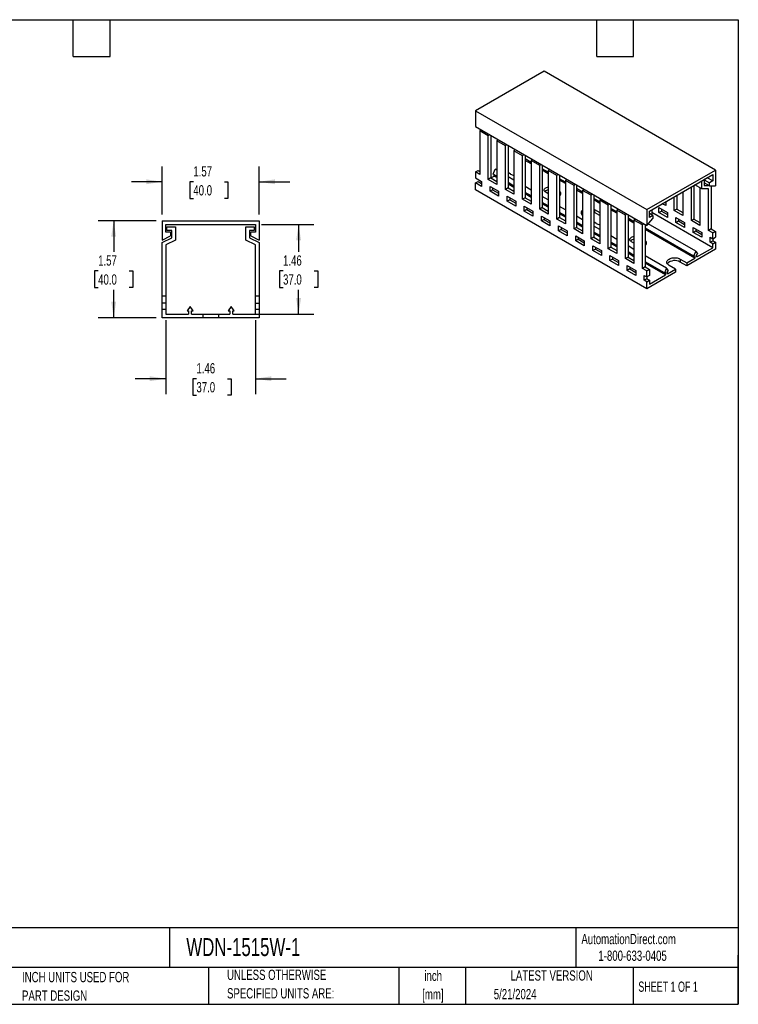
# Model space of a CAD drawing. Header units: inches. Extents: x 0.5 to 21.5, y 0.5 to 16.5.
# Tile 2 of 2: x 9.8 to 21.5, y 0.5 to 16.5. Entities that reach past the tile are written whole.
import ezdxf

# ---------------------------------------------------------------- set-up
doc = ezdxf.new("R2010")
doc.units = ezdxf.units.IN
doc.header["$LTSCALE"] = 2
doc.header["$MEASUREMENT"] = 0
doc.layers.add('DIMENSIONS', color=140, linetype='Continuous', lineweight=25)
doc.layers.add('TEXT', color=140, linetype='Continuous', lineweight=25)
doc.styles.add('SLDTEXTSTYLE0', font='TXT', dxfattribs={"width": 0.7})
doc.styles.add('SLDTEXTSTYLE1', font='TXT', dxfattribs={"width": 0.65})
doc.dimstyles.new('SLDDIMSTYLE0', dxfattribs={"dimtxt": 0.169922, "dimasz": 0.26, "dimexe": 0, "dimexo": 0.0625, "dimgap": 0.04248, "dimtad": 0, "dimtih": 1, "dimtoh": 1, "dimrnd": 1e-09, "dimzin": 12, "dimdsep": 46, "dimtxsty": 'SLDTEXTSTYLE0', "dimsah": 1, "dimcen": 0.09, "dimadec": 0, "dimazin": 3, "dimtfac": 1, "dimtofl": 0, "dimtmove": 0, "dimatfit": 3, "dimfxl": 0, "dimfrac": 2, "dimtolj": 1, "dimtzin": 12, "dimarcsym": 0})
doc.dimstyles.new('SLDDIMSTYLE3', dxfattribs={"dimtxt": 0.169922, "dimasz": 0.26, "dimexe": 0, "dimexo": 0.0625, "dimgap": 0.04248, "dimtad": 0, "dimtih": 1, "dimtoh": 1, "dimrnd": 1e-09, "dimzin": 12, "dimdsep": 46, "dimtxsty": 'SLDTEXTSTYLE0', "dimsah": 1, "dimcen": 0.09, "dimadec": 0, "dimazin": 3, "dimtfac": 1, "dimtmove": 0, "dimatfit": 0, "dimfxl": 0, "dimfrac": 2, "dimtolj": 1, "dimtzin": 12, "dimarcsym": 0})

# ---------------------------------------------------------------- blocks, each defined once
blk = doc.blocks.new('_D_4')
at = {"layer": 'DIMENSIONS'}
for p, q in [((12.203, 11.616), (12.203, 10.416)), ((13.659, 11.616), (13.659, 10.416)), ((12.203, 10.666), (11.703, 10.666)), ((12.7, 10.666), (12.643, 10.666)), ((12.643, 10.666), (12.643, 10.396)), ((13.205, 10.666), (13.262, 10.666)), ((13.262, 10.666), (13.262, 10.396)), ((13.659, 10.666), (14.159, 10.666)), ((12.643, 10.396), (12.7, 10.396)), ((13.262, 10.396), (13.205, 10.396))]:
    blk.add_line(p, q, dxfattribs=at)
for points in [[(12.203, 10.666), (11.943, 10.706), (11.943, 10.626)], [(13.659, 10.666), (13.919, 10.626), (13.919, 10.706)]]:
    blk.add_solid(points, dxfattribs=at)
at = {"layer": 'DIMENSIONS', "char_height": 0.1667, "attachment_point": 1, "style": 'SLDTEXTSTYLE0'}
for s, insert in [('1.46', (12.7, 10.919)), ('37.0', (12.7, 10.611))]:
    blk.add_mtext(s, dxfattribs=dict(at, insert=insert))
blk = doc.blocks.new('_D_5')
at = {"layer": 'DIMENSIONS'}
for p, q in [((13.759, 13.172), (14.609, 13.172)), ((14.359, 13.172), (14.359, 12.726)), ((14.107, 12.418), (14.05, 12.418)), ((14.05, 12.418), (14.05, 12.148)), ((14.612, 12.418), (14.669, 12.418)), ((14.669, 12.418), (14.669, 12.148)), ((14.05, 12.148), (14.107, 12.148)), ((14.359, 11.716), (14.359, 12.109)), ((14.669, 12.148), (14.612, 12.148)), ((13.342, 11.716), (14.609, 11.716))]:
    blk.add_line(p, q, dxfattribs=at)
for points in [[(14.359, 13.172), (14.319, 12.912), (14.399, 12.912)], [(14.359, 11.716), (14.399, 11.976), (14.319, 11.976)]]:
    blk.add_solid(points, dxfattribs=at)
at = {"layer": 'DIMENSIONS', "char_height": 0.1667, "attachment_point": 1, "style": 'SLDTEXTSTYLE0'}
for s, insert in [('1.46', (14.107, 12.67)), ('37.0', (14.107, 12.362))]:
    blk.add_mtext(s, dxfattribs=dict(at, insert=insert))
blk = doc.blocks.new('_D_6')
at = {"layer": 'DIMENSIONS'}
for p, q in [((12.144, 13.332), (12.144, 14.116)), ((13.718, 13.332), (13.718, 14.116)), ((12.144, 13.866), (11.644, 13.866)), ((12.65, 13.866), (12.592, 13.866)), ((12.592, 13.866), (12.592, 13.596)), ((13.154, 13.866), (13.212, 13.866)), ((13.212, 13.866), (13.212, 13.596)), ((13.718, 13.866), (14.218, 13.866)), ((12.592, 13.596), (12.65, 13.596)), ((13.212, 13.596), (13.154, 13.596))]:
    blk.add_line(p, q, dxfattribs=at)
for points in [[(12.144, 13.866), (11.884, 13.906), (11.884, 13.826)], [(13.718, 13.866), (13.978, 13.826), (13.978, 13.906)]]:
    blk.add_solid(points, dxfattribs=at)
at = {"layer": 'DIMENSIONS', "char_height": 0.1667, "attachment_point": 1, "style": 'SLDTEXTSTYLE0'}
for s, insert in [('1.57', (12.65, 14.119)), ('40.0', (12.65, 13.811))]:
    blk.add_mtext(s, dxfattribs=dict(at, insert=insert))
blk = doc.blocks.new('_D_7')
at = {"layer": 'DIMENSIONS'}
for p, q in [((12.044, 13.232), (11.106, 13.232)), ((11.356, 13.232), (11.356, 12.726)), ((11.104, 12.418), (11.047, 12.418)), ((11.047, 12.418), (11.047, 12.148)), ((11.609, 12.418), (11.666, 12.418)), ((11.666, 12.418), (11.666, 12.148)), ((11.047, 12.148), (11.104, 12.148)), ((11.356, 11.657), (11.356, 12.109)), ((11.666, 12.148), (11.609, 12.148)), ((12.044, 11.657), (11.106, 11.657))]:
    blk.add_line(p, q, dxfattribs=at)
for points in [[(11.356, 13.232), (11.316, 12.972), (11.396, 12.972)], [(11.356, 11.657), (11.396, 11.917), (11.316, 11.917)]]:
    blk.add_solid(points, dxfattribs=at)
at = {"layer": 'DIMENSIONS', "char_height": 0.1667, "attachment_point": 1, "style": 'SLDTEXTSTYLE0'}
for s, insert in [('1.57', (11.104, 12.67)), ('40.0', (11.104, 12.362))]:
    blk.add_mtext(s, dxfattribs=dict(at, insert=insert))

msp = doc.modelspace()

# ---------------------------------------------------------------- linework, layer by layer
for p, q in [((18.345, 15.664), (17.231, 15.021)), ((21.128, 14.057), (18.345, 15.664)), ((17.231, 15.021), (20.015, 13.414)), ((17.231, 15.021), (17.231, 14.764)), ((17.231, 14.764), (20.015, 13.157)), ((17.319, 14.713), (17.301, 14.692)), ((17.301, 14.692), (17.301, 13.984)), ((17.44, 14.611), (17.301, 14.692)), ((17.44, 14.611), (17.458, 14.633)), ((17.44, 13.904), (17.44, 14.611)), ((17.489, 14.615), (17.482, 14.606)), ((17.482, 14.606), (17.482, 13.928)), ((17.598, 14.552), (17.579, 14.531)), ((17.579, 14.531), (17.579, 13.824)), ((17.718, 14.451), (17.579, 14.531)), ((17.718, 14.451), (17.737, 14.472)), ((17.718, 13.743), (17.718, 14.451)), ((17.768, 14.454), (17.76, 14.445)), ((17.76, 14.445), (17.76, 13.767)), ((17.876, 14.392), (17.857, 14.37)), ((17.857, 14.37), (17.857, 13.663)), ((17.997, 14.29), (17.857, 14.37)), ((17.997, 14.29), (18.015, 14.311)), ((17.997, 13.583), (17.997, 14.29)), ((18.046, 14.293), (18.038, 14.284)), ((18.038, 14.284), (18.038, 13.607)), ((18.136, 14.181), (18.038, 14.237)), ((18.136, 14.158), (18.038, 14.214)), ((18.154, 14.231), (18.136, 14.21)), ((18.136, 14.21), (18.136, 13.502)), ((18.275, 14.129), (18.136, 14.21)), ((18.275, 14.129), (18.294, 14.151)), ((18.275, 13.422), (18.275, 14.129)), ((18.325, 14.133), (18.317, 14.124)), ((18.317, 14.124), (18.317, 13.446)), ((17.231, 14.025), (17.273, 14.049)), ((17.231, 14.025), (17.231, 13.928)), ((17.301, 13.984), (17.231, 14.025)), ((17.231, 13.928), (17.328, 13.872)), ((17.273, 14.049), (17.301, 14.033)), ((17.482, 13.928), (17.44, 13.904)), ((17.482, 13.928), (17.534, 13.959)), ((17.482, 13.928), (17.579, 13.872)), ((17.517, 13.992), (17.551, 14.07)), ((17.579, 13.956), (17.517, 13.992)), ((17.534, 13.959), (17.534, 13.982)), ((17.579, 13.933), (17.534, 13.959)), ((17.579, 14.054), (17.551, 14.07)), ((17.802, 13.992), (17.76, 14.017)), ((17.857, 13.893), (17.76, 13.949)), ((18.414, 14.02), (18.317, 14.077)), ((18.414, 13.997), (18.317, 14.054)), ((18.433, 14.07), (18.414, 14.049)), ((18.414, 14.049), (18.414, 13.342)), ((18.553, 13.968), (18.414, 14.049)), ((18.553, 13.968), (18.572, 13.99)), ((18.553, 13.261), (18.553, 13.968)), ((18.603, 13.972), (18.595, 13.963)), ((18.595, 13.963), (18.595, 13.285)), ((20.015, 13.414), (21.128, 14.057)), ((20.057, 13.39), (21.087, 13.985)), ((21.003, 13.936), (20.947, 13.904)), ((21.087, 13.88), (20.996, 13.932)), ((21.003, 13.936), (21.003, 13.936)), ((21.087, 13.985), (21.087, 13.88)), ((21.128, 14.057), (21.128, 13.8)), ((17.231, 13.848), (17.273, 13.872)), ((17.231, 13.735), (17.231, 13.848)), ((17.328, 13.792), (17.231, 13.848)), ((17.273, 13.872), (17.328, 13.84)), ((17.328, 13.872), (17.328, 13.792)), ((17.579, 13.824), (17.44, 13.904)), ((17.468, 13.792), (17.607, 13.711)), ((17.468, 13.711), (17.468, 13.792)), ((17.509, 13.767), (17.509, 13.735)), ((17.76, 13.767), (17.718, 13.743)), ((17.857, 13.795), (17.76, 13.852)), ((17.857, 13.772), (17.76, 13.829)), ((17.76, 13.767), (17.857, 13.711)), ((18.136, 13.732), (18.038, 13.789)), ((18.693, 13.86), (18.595, 13.916)), ((18.693, 13.837), (18.595, 13.893)), ((18.711, 13.91), (18.693, 13.888)), ((18.693, 13.888), (18.693, 13.181)), ((18.832, 13.808), (18.693, 13.888)), ((18.832, 13.808), (18.85, 13.829)), ((18.832, 13.101), (18.832, 13.808)), ((18.881, 13.811), (18.874, 13.802)), ((18.874, 13.802), (18.874, 13.125)), ((20.739, 13.237), (20.739, 13.784)), ((20.78, 13.808), (20.78, 13.261)), ((20.906, 13.754), (20.796, 13.817)), ((20.878, 13.77), (20.878, 13.157)), ((20.906, 13.754), (20.906, 13.88)), ((20.947, 13.904), (20.947, 13.808)), ((20.947, 13.896), (21.031, 13.848)), ((21.031, 13.8), (20.947, 13.848)), ((20.947, 13.808), (21.017, 13.808)), ((21.087, 13.88), (21.031, 13.848)), ((21.031, 13.8), (21.031, 13.848)), ((21.031, 13.8), (21.128, 13.8)), ((21.059, 13.8), (21.059, 13.101)), ((20.015, 12.128), (17.231, 13.735)), ((17.509, 13.735), (17.468, 13.711)), ((17.607, 13.631), (17.468, 13.711)), ((17.509, 13.735), (17.607, 13.679)), ((17.607, 13.711), (17.607, 13.631)), ((17.857, 13.663), (17.718, 13.743)), ((17.746, 13.631), (17.885, 13.551)), ((17.746, 13.55), (17.746, 13.631)), ((17.788, 13.607), (17.788, 13.575)), ((18.038, 13.607), (17.997, 13.583)), ((18.136, 13.635), (18.038, 13.691)), ((18.136, 13.612), (18.038, 13.668)), ((18.038, 13.607), (18.136, 13.551)), ((18.414, 13.572), (18.317, 13.628)), ((18.414, 13.671), (18.372, 13.695)), ((18.971, 13.699), (18.874, 13.755)), ((18.971, 13.676), (18.874, 13.732)), ((18.99, 13.749), (18.971, 13.727)), ((18.971, 13.727), (18.971, 13.02)), ((19.11, 13.647), (18.971, 13.727)), ((19.11, 13.647), (19.129, 13.669)), ((19.11, 12.94), (19.11, 13.647)), ((19.16, 13.651), (19.152, 13.641)), ((19.152, 13.641), (19.152, 12.964)), ((20.46, 13.398), (20.46, 13.623)), ((20.502, 13.647), (20.502, 13.422)), ((20.6, 13.703), (20.6, 13.317)), ((21.017, 13.754), (20.906, 13.754)), ((21.017, 13.076), (21.017, 13.754)), ((17.788, 13.575), (17.746, 13.55)), ((17.885, 13.47), (17.746, 13.55)), ((17.788, 13.575), (17.885, 13.518)), ((17.885, 13.551), (17.885, 13.47)), ((18.136, 13.502), (17.997, 13.583)), ((18.024, 13.47), (18.164, 13.39)), ((18.024, 13.39), (18.024, 13.47)), ((18.066, 13.446), (18.066, 13.414)), ((18.317, 13.446), (18.275, 13.422)), ((18.414, 13.474), (18.317, 13.53)), ((18.414, 13.451), (18.317, 13.507)), ((18.317, 13.446), (18.414, 13.39)), ((18.693, 13.411), (18.595, 13.467)), ((19.249, 13.538), (19.152, 13.594)), ((19.249, 13.515), (19.152, 13.571)), ((19.268, 13.588), (19.249, 13.567)), ((19.249, 13.567), (19.249, 12.859)), ((19.389, 13.486), (19.249, 13.567)), ((19.389, 13.486), (19.407, 13.508)), ((19.389, 12.779), (19.389, 13.486)), ((19.438, 13.49), (19.43, 13.481)), ((19.43, 13.481), (19.43, 12.803)), ((20.21, 13.446), (20.349, 13.366)), ((20.21, 13.366), (20.21, 13.446)), ((20.321, 13.478), (20.265, 13.51)), ((20.307, 13.535), (20.321, 13.526)), ((20.321, 13.543), (20.321, 13.478)), ((18.066, 13.414), (18.024, 13.39)), ((18.164, 13.309), (18.024, 13.39)), ((18.066, 13.414), (18.164, 13.358)), ((18.164, 13.39), (18.164, 13.309)), ((18.414, 13.342), (18.275, 13.422)), ((18.303, 13.309), (18.442, 13.229)), ((18.303, 13.229), (18.303, 13.309)), ((18.345, 13.285), (18.345, 13.253)), ((18.595, 13.285), (18.553, 13.261)), ((18.693, 13.313), (18.595, 13.369)), ((18.693, 13.29), (18.595, 13.346)), ((18.595, 13.285), (18.693, 13.229)), ((18.971, 13.25), (18.874, 13.307)), ((19.152, 13.421), (19.166, 13.414)), ((19.166, 13.366), (19.152, 13.373)), ((19.166, 13.414), (19.249, 13.366)), ((19.166, 13.414), (19.166, 13.366)), ((19.249, 13.317), (19.166, 13.366)), ((19.528, 13.377), (19.43, 13.434)), ((19.528, 13.354), (19.43, 13.411)), ((19.546, 13.427), (19.528, 13.406)), ((19.528, 13.406), (19.528, 12.699)), ((19.667, 13.326), (19.528, 13.406)), ((19.667, 13.326), (19.685, 13.347)), ((19.667, 12.618), (19.667, 13.326)), ((19.717, 13.329), (19.709, 13.32)), ((19.709, 13.32), (19.709, 12.643)), ((20.015, 13.414), (20.015, 13.157)), ((20.057, 13.285), (20.057, 13.39)), ((20.112, 13.318), (20.057, 13.35)), ((20.112, 13.318), (20.057, 13.285)), ((20.098, 13.414), (20.098, 13.326)), ((21.087, 12.795), (20.098, 13.366)), ((20.112, 13.318), (20.112, 13.269)), ((20.21, 13.366), (20.252, 13.39)), ((20.349, 13.285), (20.21, 13.366)), ((20.252, 13.422), (20.252, 13.39)), ((20.252, 13.39), (20.349, 13.334)), ((20.349, 13.366), (20.349, 13.285)), ((20.502, 13.422), (20.46, 13.398)), ((20.6, 13.317), (20.46, 13.398)), ((20.488, 13.285), (20.627, 13.205)), ((20.488, 13.205), (20.488, 13.285)), ((20.502, 13.422), (20.6, 13.366)), ((12.144, 13.232), (12.144, 12.917)), ((12.144, 13.232), (13.718, 13.232)), ((12.203, 13.172), (13.659, 13.172)), ((12.203, 13.045), (12.203, 13.172)), ((12.222, 13.074), (12.222, 13.133)), ((12.222, 13.133), (12.36, 13.133)), ((12.36, 13.133), (12.36, 12.919)), ((13.502, 12.919), (13.502, 13.133)), ((13.502, 13.133), (13.64, 13.133)), ((13.64, 13.133), (13.64, 13.074)), ((13.659, 13.172), (13.659, 13.045)), ((13.718, 13.232), (13.718, 12.917)), ((18.345, 13.253), (18.303, 13.229)), ((18.442, 13.149), (18.303, 13.229)), ((18.345, 13.253), (18.442, 13.197)), ((18.442, 13.229), (18.442, 13.149)), ((18.693, 13.181), (18.553, 13.261)), ((18.581, 13.149), (18.72, 13.068)), ((18.581, 13.068), (18.581, 13.149)), ((18.623, 13.125), (18.623, 13.092)), ((18.874, 13.125), (18.832, 13.101)), ((18.971, 13.152), (18.874, 13.209)), ((18.971, 13.129), (18.874, 13.186)), ((18.874, 13.125), (18.971, 13.068)), ((19.194, 13.189), (19.152, 13.213)), ((19.249, 13.09), (19.152, 13.146)), ((19.806, 13.217), (19.709, 13.273)), ((19.806, 13.194), (19.709, 13.25)), ((19.825, 13.267), (19.806, 13.245)), ((19.806, 13.245), (19.806, 12.538)), ((19.945, 13.165), (19.806, 13.245)), ((19.945, 13.165), (19.964, 13.186)), ((19.945, 12.458), (19.945, 13.165)), ((19.995, 13.168), (19.987, 13.159)), ((19.987, 13.159), (19.987, 12.482)), ((20.015, 13.157), (20.112, 13.269)), ((20.808, 12.736), (20.036, 13.182)), ((20.488, 13.205), (20.53, 13.229)), ((20.627, 13.125), (20.488, 13.205)), ((20.53, 13.261), (20.53, 13.229)), ((20.53, 13.229), (20.627, 13.173)), ((20.627, 13.205), (20.627, 13.125)), ((20.78, 13.261), (20.739, 13.237)), ((20.878, 13.157), (20.739, 13.237)), ((20.767, 13.125), (20.906, 13.044)), ((20.767, 13.044), (20.767, 13.125)), ((20.78, 13.261), (20.878, 13.205)), ((12.144, 12.917), (12.281, 12.985)), ((12.281, 13.045), (12.203, 13.045)), ((12.301, 13.074), (12.222, 13.074)), ((12.281, 13.045), (12.281, 12.985)), ((12.301, 12.956), (12.301, 13.074)), ((13.64, 13.074), (13.561, 13.074)), ((13.561, 13.074), (13.561, 12.956)), ((13.581, 12.985), (13.581, 13.045)), ((13.659, 13.045), (13.581, 13.045)), ((13.581, 12.985), (13.718, 12.917)), ((18.623, 13.092), (18.581, 13.068)), ((18.72, 12.988), (18.581, 13.068)), ((18.623, 13.092), (18.72, 13.036)), ((18.72, 13.068), (18.72, 12.988)), ((18.971, 13.02), (18.832, 13.101)), ((18.86, 12.988), (18.999, 12.908)), ((18.86, 12.908), (18.86, 12.988)), ((18.901, 12.964), (18.901, 12.932)), ((19.152, 12.964), (19.11, 12.94)), ((19.249, 12.992), (19.152, 13.048)), ((19.249, 12.969), (19.152, 13.025)), ((19.152, 12.964), (19.249, 12.908)), ((19.528, 12.929), (19.43, 12.985)), ((20.774, 12.658), (19.987, 13.112)), ((20.792, 12.625), (19.987, 13.089)), ((20.767, 13.044), (20.808, 13.068)), ((20.906, 12.964), (20.767, 13.044)), ((20.808, 13.101), (20.808, 13.068)), ((20.808, 13.068), (20.906, 13.012)), ((20.906, 13.044), (20.906, 12.964)), ((21.059, 13.101), (21.017, 13.076)), ((21.087, 13.036), (21.017, 13.076)), ((21.045, 12.964), (21.087, 12.94)), ((21.045, 12.884), (21.045, 12.964)), ((21.059, 13.101), (21.128, 13.06)), ((21.087, 13.036), (21.128, 13.06)), ((21.087, 12.94), (21.087, 13.036)), ((21.087, 12.94), (21.128, 12.964)), ((21.128, 13.06), (21.128, 12.964)), ((12.144, 12.877), (12.301, 12.956)), ((12.144, 12.011), (12.144, 12.877)), ((12.36, 12.919), (12.203, 12.841)), ((12.203, 12.841), (12.203, 12.011)), ((13.659, 12.841), (13.502, 12.919)), ((13.561, 12.956), (13.718, 12.877)), ((13.659, 12.011), (13.659, 12.841)), ((13.718, 12.877), (13.718, 12.011)), ((18.901, 12.932), (18.86, 12.908)), ((18.999, 12.827), (18.86, 12.908)), ((18.901, 12.932), (18.999, 12.876)), ((18.999, 12.908), (18.999, 12.827)), ((19.249, 12.859), (19.11, 12.94)), ((19.138, 12.827), (19.277, 12.747)), ((19.138, 12.747), (19.138, 12.827)), ((19.18, 12.803), (19.18, 12.771)), ((19.43, 12.803), (19.389, 12.779)), ((19.528, 12.831), (19.43, 12.887)), ((19.528, 12.808), (19.43, 12.864)), ((19.43, 12.803), (19.528, 12.747)), ((19.806, 12.768), (19.709, 12.824)), ((19.806, 12.867), (19.764, 12.892)), ((21.045, 12.884), (21.087, 12.908)), ((21.087, 12.859), (21.045, 12.884)), ((21.087, 12.94), (21.087, 12.908)), ((21.087, 12.908), (21.128, 12.884)), ((21.087, 12.859), (21.128, 12.884)), ((21.087, 12.795), (21.087, 12.859)), ((21.128, 12.884), (21.128, 12.771)), ((19.18, 12.771), (19.138, 12.747)), ((19.277, 12.667), (19.138, 12.747)), ((19.18, 12.771), (19.277, 12.715)), ((19.277, 12.747), (19.277, 12.667)), ((19.528, 12.699), (19.389, 12.779)), ((19.416, 12.667), (19.556, 12.586)), ((19.416, 12.586), (19.416, 12.667)), ((19.458, 12.642), (19.458, 12.61)), ((19.709, 12.643), (19.667, 12.618)), ((19.806, 12.67), (19.709, 12.727)), ((19.806, 12.647), (19.709, 12.704)), ((19.709, 12.643), (19.806, 12.586)), ((20.335, 12.463), (19.987, 12.664)), ((21.128, 12.771), (20.662, 12.502)), ((20.808, 12.736), (20.774, 12.658)), ((20.774, 12.658), (20.792, 12.668)), ((20.792, 12.668), (20.792, 12.625)), ((20.843, 12.698), (20.808, 12.736)), ((20.825, 12.644), (21.087, 12.795)), ((20.825, 12.687), (20.843, 12.698)), ((20.825, 12.644), (20.825, 12.687)), ((19.458, 12.61), (19.416, 12.586)), ((19.556, 12.506), (19.416, 12.586)), ((19.458, 12.61), (19.556, 12.554)), ((19.556, 12.586), (19.556, 12.506)), ((19.806, 12.538), (19.667, 12.618)), ((19.695, 12.506), (19.834, 12.426)), ((19.695, 12.426), (19.695, 12.506)), ((19.737, 12.482), (19.737, 12.45)), ((19.987, 12.482), (19.945, 12.458)), ((20.301, 12.385), (19.987, 12.566)), ((20.318, 12.352), (19.987, 12.543)), ((19.987, 12.482), (20.057, 12.442)), ((20.481, 12.446), (20.377, 12.506)), ((20.558, 12.61), (20.662, 12.55)), ((20.558, 12.61), (20.558, 12.562)), ((20.662, 12.502), (20.558, 12.562)), ((20.662, 12.55), (20.792, 12.625)), ((20.662, 12.55), (20.662, 12.502)), ((19.737, 12.45), (19.695, 12.426)), ((19.834, 12.345), (19.695, 12.426)), ((19.737, 12.45), (19.834, 12.393)), ((19.834, 12.426), (19.834, 12.345)), ((20.015, 12.418), (19.945, 12.458)), ((19.973, 12.345), (20.015, 12.321)), ((19.973, 12.265), (19.973, 12.345)), ((20.015, 12.418), (20.057, 12.442)), ((20.015, 12.321), (20.015, 12.418)), ((20.481, 12.397), (20.015, 12.128)), ((20.057, 12.345), (20.015, 12.321)), ((20.015, 12.321), (20.015, 12.289)), ((20.057, 12.442), (20.057, 12.345)), ((20.057, 12.201), (20.318, 12.352)), ((20.335, 12.463), (20.301, 12.385)), ((20.301, 12.385), (20.318, 12.395)), ((20.318, 12.395), (20.318, 12.352)), ((20.369, 12.424), (20.335, 12.463)), ((20.352, 12.371), (20.481, 12.446)), ((20.352, 12.414), (20.369, 12.424)), ((20.352, 12.371), (20.352, 12.414)), ((20.481, 12.446), (20.481, 12.397)), ((20.015, 12.289), (19.973, 12.265)), ((20.015, 12.241), (19.973, 12.265)), ((20.015, 12.289), (20.057, 12.265)), ((20.015, 12.241), (20.057, 12.265)), ((20.015, 12.128), (20.015, 12.241)), ((20.057, 12.265), (20.057, 12.201)), ((12.144, 11.893), (12.144, 12.011)), ((12.144, 12.011), (12.203, 12.011)), ((12.203, 12.011), (12.203, 11.893)), ((13.659, 11.893), (13.659, 12.011)), ((13.659, 12.011), (13.718, 12.011)), ((13.718, 12.011), (13.718, 11.893)), ((12.203, 11.893), (12.144, 11.893)), ((12.144, 11.795), (12.144, 11.893)), ((12.203, 11.893), (12.203, 11.795)), ((12.596, 11.84), (12.548, 11.769)), ((12.645, 11.769), (12.596, 11.84)), ((13.266, 11.84), (13.217, 11.769)), ((13.314, 11.769), (13.266, 11.84)), ((13.659, 11.893), (13.718, 11.893)), ((13.659, 11.795), (13.659, 11.893)), ((13.718, 11.893), (13.718, 11.795)), ((12.144, 11.657), (12.144, 11.795)), ((12.144, 11.795), (12.203, 11.795)), ((12.203, 11.795), (12.203, 11.716)), ((12.203, 11.716), (12.573, 11.716)), ((12.548, 11.769), (12.573, 11.769)), ((12.573, 11.769), (12.573, 11.716)), ((12.62, 11.769), (12.645, 11.769)), ((12.62, 11.716), (12.62, 11.769)), ((12.62, 11.716), (12.803, 11.716)), ((12.803, 11.716), (12.803, 11.657)), ((12.803, 11.716), (13.059, 11.716)), ((13.059, 11.716), (13.059, 11.657)), ((13.059, 11.716), (13.242, 11.716)), ((13.217, 11.769), (13.242, 11.769)), ((13.242, 11.769), (13.242, 11.716)), ((13.289, 11.769), (13.314, 11.769)), ((13.289, 11.716), (13.289, 11.769)), ((13.289, 11.716), (13.659, 11.716)), ((13.659, 11.716), (13.659, 11.795)), ((13.659, 11.795), (13.718, 11.795)), ((13.718, 11.795), (13.718, 11.657)), ((12.803, 11.657), (12.144, 11.657)), ((13.059, 11.657), (12.803, 11.657)), ((13.718, 11.657), (13.059, 11.657))]:
    msp.add_line(p, q)
at = {"flags": 128}
for points in [[(18.372, 13.695), (18.361, 13.703), (18.353, 13.712), (18.348, 13.721), (18.346, 13.731), (18.348, 13.741), (18.353, 13.751), (18.361, 13.76), (18.372, 13.767), (18.386, 13.774), (18.401, 13.779), (18.414, 13.781)], [(18.611, 13.651), (18.606, 13.655), (18.595, 13.663)], [(18.971, 13.356), (18.961, 13.347), (18.954, 13.338)], [(19.764, 12.892), (19.753, 12.899), (19.745, 12.908), (19.74, 12.918), (19.738, 12.928), (19.74, 12.938), (19.745, 12.947), (19.753, 12.956), (19.764, 12.964), (19.778, 12.97), (19.793, 12.975), (19.806, 12.977)], [(20.003, 12.847), (19.998, 12.852), (19.987, 12.859)], [(20.377, 12.506), (20.364, 12.515), (20.353, 12.525), (20.346, 12.535), (20.341, 12.547), (20.339, 12.558), (20.341, 12.57), (20.346, 12.581), (20.353, 12.592), (20.364, 12.602), (20.377, 12.61), (20.392, 12.618), (20.409, 12.624), (20.428, 12.628), (20.447, 12.631), (20.467, 12.632), (20.487, 12.631), (20.507, 12.628), (20.525, 12.624), (20.542, 12.618), (20.558, 12.61)]]:
    msp.add_lwpolyline(points, dxfattribs=at)
for centre, radius, start, end in [((17.883, 14.14), 0.169, 241.2656, 261.3258), ((18.422, 13.639), 0.0944, 94.6846, 133.4851), ((18.581, 13.675), 0.0387, 290.7834, 69.2166), ((18.999, 13.362), 0.0513, 123.5568, 236.4432), ((19.275, 13.337), 0.169, 241.2656, 261.3258), ((19.814, 12.835), 0.0944, 94.6846, 133.4851), ((19.973, 12.871), 0.0387, 290.7834, 69.2166), ((20.47, 12.414), 0.172, 59.217, 135.9355)]:
    msp.add_arc(centre, radius, start, end)
at = {"layer": 'TEXT'}
for p, q in [((0.5, 16.5), (21.5, 16.5)), ((10.7, 15.9), (10.7, 16.5)), ((11.3, 15.9), (11.3, 16.5)), ((19.2, 15.9), (19.2, 16.5)), ((19.8, 15.9), (19.8, 16.5)), ((21.5, 16.5), (21.5, 0.5)), ((10.7, 15.9), (11.3, 15.9)), ((19.2, 15.9), (19.8, 15.9)), ((21.5, 1.742), (0.5, 1.742)), ((12.264, 1.742), (12.264, 1.1)), ((18.864, 1.742), (18.864, 1.1)), ((21.5, 0.5), (21.5, 1.3)), ((21.5, 1.1), (0.5, 1.1)), ((12.896, 1.1), (12.896, 0.5)), ((15.986, 1.1), (15.986, 0.5)), ((17.072, 1.1), (17.072, 0.5)), ((19.791, 1.1), (19.791, 0.5)), ((0.5, 0.5), (21.5, 0.5))]:
    msp.add_line(p, q, dxfattribs=at)

# ---------------------------------------------------------------- texts
for s, insert, char_height, attachment_point, style in [('AutomationDirect.com', (18.952, 1.644), 0.16667, 1, 'SLDTEXTSTYLE0'), ('WDN-1515W-1', (12.536, 1.576), 0.29167, 1, 'SLDTEXTSTYLE0'), ('1-800-633-0405', (19.228, 1.373), 0.16667, 1, 'SLDTEXTSTYLE0'), ('INCH UNITS USED FOR', (9.868, 1.026), 0.16667, 1, 'SLDTEXTSTYLE0'), ('UNLESS OTHERWISE', (13.197, 1.063), 0.16667, 1, 'SLDTEXTSTYLE0'), ('inch', (16.545, 1.047), 0.1667, 2, 'SLDTEXTSTYLE0'), ('LATEST VERSION', (18.469, 1.052), 0.16667, 2, 'SLDTEXTSTYLE0'), ('SHEET 1 OF 1', (19.877, 0.87), 0.16667, 1, 'SLDTEXTSTYLE1'), ('PART DESIGN', (9.868, 0.725), 0.16667, 1, 'SLDTEXTSTYLE0'), ('SPECIFIED UNITS ARE:', (13.197, 0.762), 0.16667, 1, 'SLDTEXTSTYLE0'), ('[mm]', (16.54, 0.746), 0.1667, 2, 'SLDTEXTSTYLE0'), ('5/21/2024', (17.529, 0.749), 0.1667, 1, 'SLDTEXTSTYLE0')]:
    msp.add_mtext(s, dxfattribs=dict(at, insert=insert, char_height=char_height, attachment_point=attachment_point, style=style))

# ---------------------------------------------------------------- dimensions: what is measured, and where the dimension line sits
at = {"layer": 'DIMENSIONS'}
for base, p1, p2, picture, middle in [((13.718, 13.866), (12.144, 13.232), (13.718, 13.232), '_D_6', (12.902, 13.866)), ((12.203, 10.666), (13.659, 11.716), (12.203, 11.716), '_D_4', (12.952, 10.666))]:
    dim = msp.add_linear_dim(base=base, p1=p1, p2=p2, dimstyle='SLDDIMSTYLE3', dxfattribs=at)
    dim.commit()
    dim.dimension.update_dxf_attribs({"geometry": picture, "text_midpoint": middle, "dimtype": 160})
for base, p1, p2, picture, middle in [((11.3562, 11.6567), (12.1436, 13.2315), (12.1436, 11.6567), '_D_7', (11.3562, 12.4176)), ((14.359, 13.172), (13.242, 11.716), (13.659, 13.172), '_D_5', (14.359, 12.418))]:
    dim = msp.add_linear_dim(base=base, p1=p1, p2=p2, angle=90, dimstyle='SLDDIMSTYLE0', dxfattribs=at)
    dim.commit()
    dim.dimension.update_dxf_attribs({"geometry": picture, "text_midpoint": middle, "dimtype": 160})

doc.saveas('drawing.dxf')
